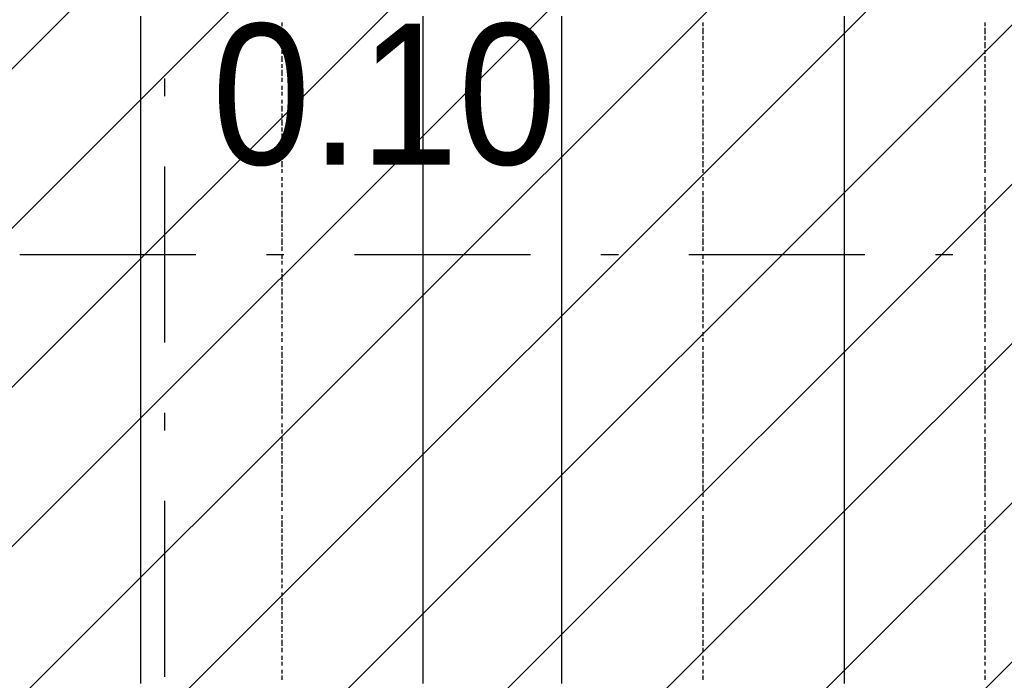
# Model space of a CAD drawing. Extents: x 997 to 109698, y 921 to 94021.
# Tile 119 of 256: x 25388 to 27485, y 14472 to 15880. Entities that reach past the tile are written whole.
import ezdxf

# ---------------------------------------------------------------- set-up
doc = ezdxf.new("R2010")
doc.units = 0
doc.header["$MEASUREMENT"] = 0
for name, color, linetype in [('12', 7, 'CONTINUOUS'), ('16', 7, 'CONTINUOUS'), ('28', 7, 'CONTINUOUS')]:
    doc.layers.add(name, color=color, linetype=linetype)
doc.styles.get("Standard").update_dxf_attribs({"font": 'Arial.ttf', "height": 0.2})

msp = doc.modelspace()

# ---------------------------------------------------------------- linework, layer by layer
at = {"layer": '12', "color": 1}
for p, q in [((25645.601607, 15886.953237), (25645.601607, 15873.953237)), ((26246.601607, 15886.953237), (26246.601607, 15873.953237)), ((26542.601607, 15873.953237), (26542.601607, 15886.953237)), ((27144.601607, 15873.953237), (27144.601607, 15886.953237)), ((25645.601607, 15873.953237), (25645.601607, 15865.953237)), ((25645.601607, 15865.953237), (25645.601607, 15856.953237)), ((25645.601607, 15856.953237), (25645.601607, 15844.953237)), ((26246.601607, 15873.953237), (26246.601607, 15865.953237)), ((26246.601607, 15865.953237), (26246.601607, 15856.953237)), ((26246.601607, 15856.953237), (26246.601607, 15844.953237)), ((26542.601607, 15865.953237), (26542.601607, 15873.953237)), ((26542.601607, 15856.953237), (26542.601607, 15865.953237)), ((26542.601607, 15844.953237), (26542.601607, 15856.953237)), ((27144.601607, 15865.953237), (27144.601607, 15873.953237)), ((27144.601607, 15856.953237), (27144.601607, 15865.953237)), ((27144.601607, 15844.953237), (27144.601607, 15856.953237)), ((25645.601607, 15844.953237), (25645.601607, 15835.953237)), ((25645.601607, 15835.953237), (25645.601607, 15827.953237)), ((26246.601607, 15844.953237), (26246.601607, 15835.953237)), ((26246.601607, 15835.953237), (26246.601607, 15827.953237)), ((26542.601607, 15835.953237), (26542.601607, 15844.953237)), ((26542.601607, 15827.953237), (26542.601607, 15835.953237)), ((27144.601607, 15835.953237), (27144.601607, 15844.953237)), ((27144.601607, 15827.953237), (27144.601607, 15835.953237)), ((25645.601607, 15827.953237), (25645.601607, 15814.953237)), ((25645.601607, 15814.953237), (25645.601607, 15806.953237)), ((26246.601607, 15827.953237), (26246.601607, 15814.953237)), ((26246.601607, 15814.953237), (26246.601607, 15806.953237)), ((26542.601607, 15814.953237), (26542.601607, 15827.953237)), ((26542.601607, 15806.953237), (26542.601607, 15814.953237)), ((27144.601607, 15814.953237), (27144.601607, 15827.953237)), ((27144.601607, 15806.953237), (27144.601607, 15814.953237)), ((25645.601607, 15806.953237), (25645.601607, 15793.953237)), ((25645.601607, 15793.953237), (25645.601607, 15784.953237)), ((26246.601607, 15806.953237), (26246.601607, 15793.953237)), ((26246.601607, 15793.953237), (26246.601607, 15784.953237)), ((26542.601607, 15793.953237), (26542.601607, 15806.953237)), ((26542.601607, 15784.953237), (26542.601607, 15793.953237)), ((27144.601607, 15793.953237), (27144.601607, 15806.953237)), ((27144.601607, 15784.953237), (27144.601607, 15793.953237)), ((25645.601607, 15784.953237), (25645.601607, 15776.953237)), ((25645.601607, 15776.953237), (25645.601607, 15763.953237)), ((26246.601607, 15784.953237), (26246.601607, 15776.953237)), ((26246.601607, 15776.953237), (26246.601607, 15763.953237)), ((26542.601607, 15776.953237), (26542.601607, 15784.953237)), ((26542.601607, 15763.953237), (26542.601607, 15776.953237)), ((27144.601607, 15776.953237), (27144.601607, 15784.953237)), ((27144.601607, 15763.953237), (27144.601607, 15776.953237)), ((25645.601607, 15763.953237), (25645.601607, 15755.953237)), ((25645.601607, 15755.953237), (25645.601607, 15746.953237)), ((26246.601607, 15763.953237), (26246.601607, 15755.953237)), ((26246.601607, 15755.953237), (26246.601607, 15746.953237)), ((26542.601607, 15755.953237), (26542.601607, 15763.953237)), ((26542.601607, 15746.953237), (26542.601607, 15755.953237)), ((27144.601607, 15755.953237), (27144.601607, 15763.953237)), ((27144.601607, 15746.953237), (27144.601607, 15755.953237)), ((25645.601607, 15746.953237), (25645.601607, 15734.953237)), ((25645.601607, 15734.953237), (25645.601607, 15725.953237)), ((26246.601607, 15746.953237), (26246.601607, 15734.953237)), ((26246.601607, 15734.953237), (26246.601607, 15725.953237)), ((26542.601607, 15734.953237), (26542.601607, 15746.953237)), ((26542.601607, 15725.953237), (26542.601607, 15734.953237)), ((27144.601607, 15734.953237), (27144.601607, 15746.953237)), ((27144.601607, 15725.953237), (27144.601607, 15734.953237)), ((25645.601607, 15725.953237), (25645.601607, 15717.953237)), ((25645.601607, 15717.953237), (25645.601607, 15704.953237)), ((26246.601607, 15725.953237), (26246.601607, 15717.953237)), ((26246.601607, 15717.953237), (26246.601607, 15704.953237)), ((26542.601607, 15717.953237), (26542.601607, 15725.953237)), ((26542.601607, 15704.953237), (26542.601607, 15717.953237)), ((27144.601607, 15717.953237), (27144.601607, 15725.953237)), ((27144.601607, 15704.953237), (27144.601607, 15717.953237)), ((25645.601607, 15704.953237), (25645.601607, 15695.953237)), ((25645.601607, 15695.953237), (25645.601607, 15683.953237)), ((26246.601607, 15704.953237), (26246.601607, 15695.953237)), ((26246.601607, 15695.953237), (26246.601607, 15683.953237)), ((26542.601607, 15695.953237), (26542.601607, 15704.953237)), ((26542.601607, 15683.953237), (26542.601607, 15695.953237)), ((27144.601607, 15695.953237), (27144.601607, 15704.953237)), ((27144.601607, 15683.953237), (27144.601607, 15695.953237)), ((25645.601607, 15683.953237), (25645.601607, 15674.953237)), ((25645.601607, 15674.953237), (25645.601607, 15666.953237)), ((25645.601607, 15666.953237), (25645.601607, 15653.953237)), ((26246.601607, 15683.953237), (26246.601607, 15674.953237)), ((26246.601607, 15674.953237), (26246.601607, 15666.953237)), ((26246.601607, 15666.953237), (26246.601607, 15653.953237)), ((26542.601607, 15674.953237), (26542.601607, 15683.953237)), ((26542.601607, 15666.953237), (26542.601607, 15674.953237)), ((26542.601607, 15653.953237), (26542.601607, 15666.953237)), ((27144.601607, 15674.953237), (27144.601607, 15683.953237)), ((27144.601607, 15666.953237), (27144.601607, 15674.953237)), ((27144.601607, 15653.953237), (27144.601607, 15666.953237)), ((25645.601607, 15653.953237), (25645.601607, 15645.953237)), ((25645.601607, 15645.953237), (25645.601607, 15636.953237)), ((26246.601607, 15653.953237), (26246.601607, 15645.953237)), ((26246.601607, 15645.953237), (26246.601607, 15636.953237)), ((26542.601607, 15645.953237), (26542.601607, 15653.953237)), ((26542.601607, 15636.953237), (26542.601607, 15645.953237)), ((27144.601607, 15645.953237), (27144.601607, 15653.953237)), ((27144.601607, 15636.953237), (27144.601607, 15645.953237)), ((25645.601607, 15636.953237), (25645.601607, 15624.953237)), ((25645.601607, 15624.953237), (25645.601607, 15615.953237)), ((26246.601607, 15636.953237), (26246.601607, 15624.953237)), ((26246.601607, 15624.953237), (26246.601607, 15615.953237)), ((26542.601607, 15624.953237), (26542.601607, 15636.953237)), ((26542.601607, 15615.953237), (26542.601607, 15624.953237)), ((27144.601607, 15624.953237), (27144.601607, 15636.953237)), ((27144.601607, 15615.953237), (27144.601607, 15624.953237)), ((25645.601607, 15615.953237), (25645.601607, 15607.953237)), ((25645.601607, 15607.953237), (25645.601607, 15594.953237)), ((26246.601607, 15615.953237), (26246.601607, 15607.953237)), ((26246.601607, 15607.953237), (26246.601607, 15594.953237)), ((26542.601607, 15607.953237), (26542.601607, 15615.953237)), ((26542.601607, 15594.953237), (26542.601607, 15607.953237)), ((27144.601607, 15607.953237), (27144.601607, 15615.953237)), ((27144.601607, 15594.953237), (27144.601607, 15607.953237)), ((25645.601607, 15594.953237), (25645.601607, 15585.953237)), ((25645.601607, 15585.953237), (25645.601607, 15577.953237)), ((26246.601607, 15594.953237), (26246.601607, 15585.953237)), ((26246.601607, 15585.953237), (26246.601607, 15577.953237)), ((26542.601607, 15585.953237), (26542.601607, 15594.953237)), ((26542.601607, 15577.953237), (26542.601607, 15585.953237)), ((27144.601607, 15585.953237), (27144.601607, 15594.953237)), ((27144.601607, 15577.953237), (27144.601607, 15585.953237)), ((25645.601607, 15577.953237), (25645.601607, 15564.953237)), ((25645.601607, 15564.953237), (25645.601607, 15556.953237)), ((26246.601607, 15577.953237), (26246.601607, 15564.953237)), ((26246.601607, 15564.953237), (26246.601607, 15556.953237)), ((26542.601607, 15564.953237), (26542.601607, 15577.953237)), ((26542.601607, 15556.953237), (26542.601607, 15564.953237)), ((27144.601607, 15564.953237), (27144.601607, 15577.953237)), ((27144.601607, 15556.953237), (27144.601607, 15564.953237)), ((25645.601607, 15556.953237), (25645.601607, 15543.953237)), ((25645.601607, 15543.953237), (25645.601607, 15535.953237)), ((26246.601607, 15556.953237), (26246.601607, 15543.953237)), ((26246.601607, 15543.953237), (26246.601607, 15535.953237)), ((26542.601607, 15543.953237), (26542.601607, 15556.953237)), ((26542.601607, 15535.953237), (26542.601607, 15543.953237)), ((27144.601607, 15543.953237), (27144.601607, 15556.953237)), ((27144.601607, 15535.953237), (27144.601607, 15543.953237)), ((25645.601607, 15535.953237), (25645.601607, 15526.953237)), ((25645.601607, 15526.953237), (25645.601607, 15513.953237)), ((26246.601607, 15535.953237), (26246.601607, 15526.953237)), ((26246.601607, 15526.953237), (26246.601607, 15513.953237)), ((26542.601607, 15526.953237), (26542.601607, 15535.953237)), ((26542.601607, 15513.953237), (26542.601607, 15526.953237)), ((27144.601607, 15526.953237), (27144.601607, 15535.953237)), ((27144.601607, 15513.953237), (27144.601607, 15526.953237)), ((25645.601607, 15513.953237), (25645.601607, 15505.953237)), ((25645.601607, 15505.953237), (25645.601607, 15497.953237)), ((26246.601607, 15513.953237), (26246.601607, 15505.953237)), ((26246.601607, 15505.953237), (26246.601607, 15497.953237)), ((26542.601607, 15505.953237), (26542.601607, 15513.953237)), ((26542.601607, 15497.953237), (26542.601607, 15505.953237)), ((27144.601607, 15505.953237), (27144.601607, 15513.953237)), ((27144.601607, 15497.953237), (27144.601607, 15505.953237)), ((25645.601607, 15497.953237), (25645.601607, 15484.953237)), ((25645.601607, 15484.953237), (25645.601607, 15475.953237)), ((26246.601607, 15497.953237), (26246.601607, 15484.953237)), ((26246.601607, 15484.953237), (26246.601607, 15475.953237)), ((26542.601607, 15484.953237), (26542.601607, 15497.953237)), ((26542.601607, 15475.953237), (26542.601607, 15484.953237)), ((27144.601607, 15484.953237), (27144.601607, 15497.953237)), ((27144.601607, 15475.953237), (27144.601607, 15484.953237)), ((25645.601607, 15475.953237), (25645.601607, 15467.953237)), ((25645.601607, 15467.953237), (25645.601607, 15454.953237)), ((26246.601607, 15475.953237), (26246.601607, 15467.953237)), ((26246.601607, 15467.953237), (26246.601607, 15454.953237)), ((26542.601607, 15467.953237), (26542.601607, 15475.953237)), ((26542.601607, 15454.953237), (26542.601607, 15467.953237)), ((27144.601607, 15467.953237), (27144.601607, 15475.953237)), ((27144.601607, 15454.953237), (27144.601607, 15467.953237)), ((25645.601607, 15454.953237), (25645.601607, 15446.953237)), ((25645.601607, 15446.953237), (25645.601607, 15433.953237)), ((26246.601607, 15454.953237), (26246.601607, 15446.953237)), ((26246.601607, 15446.953237), (26246.601607, 15433.953237)), ((26542.601607, 15446.953237), (26542.601607, 15454.953237)), ((26542.601607, 15433.953237), (26542.601607, 15446.953237)), ((27144.601607, 15446.953237), (27144.601607, 15454.953237)), ((27144.601607, 15433.953237), (27144.601607, 15446.953237)), ((25645.601607, 15433.953237), (25645.601607, 15425.953237)), ((25645.601607, 15425.953237), (25645.601607, 15416.953237)), ((25645.601607, 15416.953237), (25645.601607, 15403.953237)), ((26246.601607, 15433.953237), (26246.601607, 15425.953237)), ((26246.601607, 15425.953237), (26246.601607, 15416.953237)), ((26246.601607, 15416.953237), (26246.601607, 15403.953237)), ((26542.601607, 15425.953237), (26542.601607, 15433.953237)), ((26542.601607, 15416.953237), (26542.601607, 15425.953237)), ((26542.601607, 15403.953237), (26542.601607, 15416.953237)), ((27144.601607, 15425.953237), (27144.601607, 15433.953237)), ((27144.601607, 15416.953237), (27144.601607, 15425.953237)), ((27144.601607, 15403.953237), (27144.601607, 15416.953237)), ((25645.601607, 15403.953237), (25645.601607, 15395.953237)), ((25645.601607, 15395.953237), (25645.601607, 15386.953237)), ((26246.601607, 15403.953237), (26246.601607, 15395.953237)), ((26246.601607, 15395.953237), (26246.601607, 15386.953237)), ((26542.601607, 15395.953237), (26542.601607, 15403.953237)), ((26542.601607, 15386.953237), (26542.601607, 15395.953237)), ((27144.601607, 15395.953237), (27144.601607, 15403.953237)), ((27144.601607, 15386.953237), (27144.601607, 15395.953237)), ((25645.601607, 15386.953237), (25645.601607, 15374.953237)), ((25645.601607, 15374.953237), (25645.601607, 15365.953237)), ((26246.601607, 15386.953237), (26246.601607, 15374.953237)), ((26246.601607, 15374.953237), (26246.601607, 15365.953237)), ((26542.601607, 15374.953237), (26542.601607, 15386.953237)), ((26542.601607, 15365.953237), (26542.601607, 15374.953237)), ((27144.601607, 15374.953237), (27144.601607, 15386.953237)), ((27144.601607, 15365.953237), (27144.601607, 15374.953237)), ((25645.601607, 15365.953237), (25645.601607, 15357.953237)), ((25645.601607, 15357.953237), (25645.601607, 15344.953237)), ((26246.601607, 15365.953237), (26246.601607, 15357.953237)), ((26246.601607, 15357.953237), (26246.601607, 15344.953237)), ((26542.601607, 15357.953237), (26542.601607, 15365.953237)), ((26542.601607, 15344.953237), (26542.601607, 15357.953237)), ((27144.601607, 15357.953237), (27144.601607, 15365.953237)), ((27144.601607, 15344.953237), (27144.601607, 15357.953237)), ((25645.601607, 15344.953237), (25645.601607, 15336.953237)), ((25645.601607, 15336.953237), (25645.601607, 15323.953237)), ((26246.601607, 15344.953237), (26246.601607, 15336.953237)), ((26246.601607, 15336.953237), (26246.601607, 15323.953237)), ((26542.601607, 15336.953237), (26542.601607, 15344.953237)), ((26542.601607, 15323.953237), (26542.601607, 15336.953237)), ((27144.601607, 15336.953237), (27144.601607, 15344.953237)), ((27144.601607, 15323.953237), (27144.601607, 15336.953237)), ((25645.601607, 15323.953237), (25645.601607, 15315.953237)), ((25645.601607, 15315.953237), (25645.601607, 15306.953237)), ((26246.601607, 15323.953237), (26246.601607, 15315.953237)), ((26246.601607, 15315.953237), (26246.601607, 15306.953237)), ((26542.601607, 15315.953237), (26542.601607, 15323.953237)), ((26542.601607, 15306.953237), (26542.601607, 15315.953237)), ((27144.601607, 15315.953237), (27144.601607, 15323.953237)), ((27144.601607, 15306.953237), (27144.601607, 15315.953237)), ((25645.601607, 15306.953237), (25645.601607, 15293.953237)), ((25645.601607, 15293.953237), (25645.601607, 15285.953237)), ((26246.601607, 15306.953237), (26246.601607, 15293.953237)), ((26246.601607, 15293.953237), (26246.601607, 15285.953237)), ((26542.601607, 15293.953237), (26542.601607, 15306.953237)), ((26542.601607, 15285.953237), (26542.601607, 15293.953237)), ((27144.601607, 15293.953237), (27144.601607, 15306.953237)), ((27144.601607, 15285.953237), (27144.601607, 15293.953237)), ((25645.601607, 15285.953237), (25645.601607, 15276.953237)), ((25645.601607, 15276.953237), (25645.601607, 15264.953237)), ((26246.601607, 15285.953237), (26246.601607, 15276.953237)), ((26246.601607, 15276.953237), (26246.601607, 15264.953237)), ((26542.601607, 15276.953237), (26542.601607, 15285.953237)), ((26542.601607, 15264.953237), (26542.601607, 15276.953237)), ((27144.601607, 15276.953237), (27144.601607, 15285.953237)), ((27144.601607, 15264.953237), (27144.601607, 15276.953237)), ((25645.601607, 15264.953237), (25645.601607, 15255.953237)), ((25645.601607, 15255.953237), (25645.601607, 15247.953237)), ((25645.601607, 15247.953237), (25645.601607, 15234.953237)), ((26246.601607, 15264.953237), (26246.601607, 15255.953237)), ((26246.601607, 15255.953237), (26246.601607, 15247.953237)), ((26246.601607, 15247.953237), (26246.601607, 15234.953237)), ((26542.601607, 15255.953237), (26542.601607, 15264.953237)), ((26542.601607, 15247.953237), (26542.601607, 15255.953237)), ((26542.601607, 15234.953237), (26542.601607, 15247.953237)), ((27144.601607, 15255.953237), (27144.601607, 15264.953237)), ((27144.601607, 15247.953237), (27144.601607, 15255.953237)), ((27144.601607, 15234.953237), (27144.601607, 15247.953237)), ((25645.601607, 15234.953237), (25645.601607, 15226.953237)), ((25645.601607, 15226.953237), (25645.601607, 15213.953237)), ((26246.601607, 15234.953237), (26246.601607, 15226.953237)), ((26246.601607, 15226.953237), (26246.601607, 15213.953237)), ((26542.601607, 15226.953237), (26542.601607, 15234.953237)), ((26542.601607, 15213.953237), (26542.601607, 15226.953237)), ((27144.601607, 15226.953237), (27144.601607, 15234.953237)), ((27144.601607, 15213.953237), (27144.601607, 15226.953237)), ((25645.601607, 15213.953237), (25645.601607, 15204.953237)), ((26246.601607, 15213.953237), (26246.601607, 15204.953237)), ((26542.601607, 15204.953237), (26542.601607, 15213.953237)), ((27144.601607, 15204.953237), (27144.601607, 15213.953237)), ((25645.601607, 15204.953237), (25645.601607, 15196.953237)), ((25645.601607, 15196.953237), (25645.601607, 15183.953237)), ((26246.601607, 15204.953237), (26246.601607, 15196.953237)), ((26246.601607, 15196.953237), (26246.601607, 15183.953237)), ((26542.601607, 15196.953237), (26542.601607, 15204.953237)), ((26542.601607, 15183.953237), (26542.601607, 15196.953237)), ((27144.601607, 15196.953237), (27144.601607, 15204.953237)), ((27144.601607, 15183.953237), (27144.601607, 15196.953237)), ((25645.601607, 15183.953237), (25645.601607, 15175.953237)), ((25645.601607, 15175.953237), (25645.601607, 15166.953237)), ((25645.601607, 15166.953237), (25645.601607, 15154.953237)), ((26246.601607, 15183.953237), (26246.601607, 15175.953237)), ((26246.601607, 15175.953237), (26246.601607, 15166.953237)), ((26246.601607, 15166.953237), (26246.601607, 15154.953237)), ((26542.601607, 15175.953237), (26542.601607, 15183.953237)), ((26542.601607, 15166.953237), (26542.601607, 15175.953237)), ((26542.601607, 15154.953237), (26542.601607, 15166.953237)), ((27144.601607, 15175.953237), (27144.601607, 15183.953237)), ((27144.601607, 15166.953237), (27144.601607, 15175.953237)), ((27144.601607, 15154.953237), (27144.601607, 15166.953237)), ((25645.601607, 15154.953237), (25645.601607, 15145.953237)), ((25645.601607, 15145.953237), (25645.601607, 15137.953237)), ((26246.601607, 15154.953237), (26246.601607, 15145.953237)), ((26246.601607, 15145.953237), (26246.601607, 15137.953237)), ((26542.601607, 15145.953237), (26542.601607, 15154.953237)), ((26542.601607, 15137.953237), (26542.601607, 15145.953237)), ((27144.601607, 15145.953237), (27144.601607, 15154.953237)), ((27144.601607, 15137.953237), (27144.601607, 15145.953237)), ((25645.601607, 15137.953237), (25645.601607, 15124.953237)), ((25645.601607, 15124.953237), (25645.601607, 15116.953237)), ((26246.601607, 15137.953237), (26246.601607, 15124.953237)), ((26246.601607, 15124.953237), (26246.601607, 15116.953237)), ((26542.601607, 15124.953237), (26542.601607, 15137.953237)), ((26542.601607, 15116.953237), (26542.601607, 15124.953237)), ((27144.601607, 15124.953237), (27144.601607, 15137.953237)), ((27144.601607, 15116.953237), (27144.601607, 15124.953237)), ((25645.601607, 15116.953237), (25645.601607, 15103.953237)), ((25645.601607, 15103.953237), (25645.601607, 15094.953237)), ((26246.601607, 15116.953237), (26246.601607, 15103.953237)), ((26246.601607, 15103.953237), (26246.601607, 15094.953237)), ((26542.601607, 15103.953237), (26542.601607, 15116.953237)), ((26542.601607, 15094.953237), (26542.601607, 15103.953237)), ((27144.601607, 15103.953237), (27144.601607, 15116.953237)), ((27144.601607, 15094.953237), (27144.601607, 15103.953237)), ((25645.601607, 15094.953237), (25645.601607, 15086.953237)), ((25645.601607, 15086.953237), (25645.601607, 15073.953237)), ((26246.601607, 15094.953237), (26246.601607, 15086.953237)), ((26246.601607, 15086.953237), (26246.601607, 15073.953237)), ((26542.601607, 15086.953237), (26542.601607, 15094.953237)), ((26542.601607, 15073.953237), (26542.601607, 15086.953237)), ((27144.601607, 15086.953237), (27144.601607, 15094.953237)), ((27144.601607, 15073.953237), (27144.601607, 15086.953237)), ((25645.601607, 15073.953237), (25645.601607, 15065.953237)), ((25645.601607, 15065.953237), (25645.601607, 15056.953237)), ((26246.601607, 15073.953237), (26246.601607, 15065.953237)), ((26246.601607, 15065.953237), (26246.601607, 15056.953237)), ((26542.601607, 15065.953237), (26542.601607, 15073.953237)), ((26542.601607, 15056.953237), (26542.601607, 15065.953237)), ((27144.601607, 15065.953237), (27144.601607, 15073.953237)), ((27144.601607, 15056.953237), (27144.601607, 15065.953237)), ((25645.601607, 15056.953237), (25645.601607, 15044.953237)), ((25645.601607, 15044.953237), (25645.601607, 15035.953237)), ((26246.601607, 15056.953237), (26246.601607, 15044.953237)), ((26246.601607, 15044.953237), (26246.601607, 15035.953237)), ((26542.601607, 15044.953237), (26542.601607, 15056.953237)), ((26542.601607, 15035.953237), (26542.601607, 15044.953237)), ((27144.601607, 15044.953237), (27144.601607, 15056.953237)), ((27144.601607, 15035.953237), (27144.601607, 15044.953237)), ((25645.601607, 15035.953237), (25645.601607, 15027.953237)), ((25645.601607, 15027.953237), (25645.601607, 15014.953237)), ((26246.601607, 15035.953237), (26246.601607, 15027.953237)), ((26246.601607, 15027.953237), (26246.601607, 15014.953237)), ((26542.601607, 15027.953237), (26542.601607, 15035.953237)), ((26542.601607, 15014.953237), (26542.601607, 15027.953237)), ((27144.601607, 15027.953237), (27144.601607, 15035.953237)), ((27144.601607, 15014.953237), (27144.601607, 15027.953237)), ((25645.601607, 15014.953237), (25645.601607, 15005.953237)), ((25645.601607, 15005.953237), (25645.601607, 14997.953237)), ((25645.601607, 14997.953237), (25645.601607, 14984.953237)), ((26246.601607, 15014.953237), (26246.601607, 15005.953237)), ((26246.601607, 15005.953237), (26246.601607, 14997.953237)), ((26246.601607, 14997.953237), (26246.601607, 14984.953237)), ((26542.601607, 15005.953237), (26542.601607, 15014.953237)), ((26542.601607, 14997.953237), (26542.601607, 15005.953237)), ((26542.601607, 14984.953237), (26542.601607, 14997.953237)), ((27144.601607, 15005.953237), (27144.601607, 15014.953237)), ((27144.601607, 14997.953237), (27144.601607, 15005.953237)), ((27144.601607, 14984.953237), (27144.601607, 14997.953237)), ((25645.601607, 14984.953237), (25645.601607, 14976.953237)), ((25645.601607, 14976.953237), (25645.601607, 14963.953237)), ((26246.601607, 14984.953237), (26246.601607, 14976.953237)), ((26246.601607, 14976.953237), (26246.601607, 14963.953237)), ((26542.601607, 14976.953237), (26542.601607, 14984.953237)), ((26542.601607, 14963.953237), (26542.601607, 14976.953237)), ((27144.601607, 14976.953237), (27144.601607, 14984.953237)), ((27144.601607, 14963.953237), (27144.601607, 14976.953237)), ((25645.601607, 14963.953237), (25645.601607, 14955.953237)), ((25645.601607, 14955.953237), (25645.601607, 14946.953237)), ((26246.601607, 14963.953237), (26246.601607, 14955.953237)), ((26246.601607, 14955.953237), (26246.601607, 14946.953237)), ((26542.601607, 14955.953237), (26542.601607, 14963.953237)), ((26542.601607, 14946.953237), (26542.601607, 14955.953237)), ((27144.601607, 14955.953237), (27144.601607, 14963.953237)), ((27144.601607, 14946.953237), (27144.601607, 14955.953237)), ((25645.601607, 14946.953237), (25645.601607, 14933.953237)), ((25645.601607, 14933.953237), (25645.601607, 14925.953237)), ((26246.601607, 14946.953237), (26246.601607, 14933.953237)), ((26246.601607, 14933.953237), (26246.601607, 14925.953237)), ((26542.601607, 14933.953237), (26542.601607, 14946.953237)), ((26542.601607, 14925.953237), (26542.601607, 14933.953237)), ((27144.601607, 14933.953237), (27144.601607, 14946.953237)), ((27144.601607, 14925.953237), (27144.601607, 14933.953237)), ((25645.601607, 14925.953237), (25645.601607, 14917.953237)), ((25645.601607, 14917.953237), (25645.601607, 14904.953237)), ((26246.601607, 14925.953237), (26246.601607, 14917.953237)), ((26246.601607, 14917.953237), (26246.601607, 14904.953237)), ((26542.601607, 14917.953237), (26542.601607, 14925.953237)), ((26542.601607, 14904.953237), (26542.601607, 14917.953237)), ((27144.601607, 14917.953237), (27144.601607, 14925.953237)), ((27144.601607, 14904.953237), (27144.601607, 14917.953237)), ((25645.601607, 14904.953237), (25645.601607, 14895.953237)), ((25645.601607, 14895.953237), (25645.601607, 14887.953237)), ((26246.601607, 14904.953237), (26246.601607, 14895.953237)), ((26246.601607, 14895.953237), (26246.601607, 14887.953237)), ((26542.601607, 14895.953237), (26542.601607, 14904.953237)), ((26542.601607, 14887.953237), (26542.601607, 14895.953237)), ((27144.601607, 14895.953237), (27144.601607, 14904.953237)), ((27144.601607, 14887.953237), (27144.601607, 14895.953237)), ((25645.601607, 14887.953237), (25645.601607, 14874.953237)), ((25645.601607, 14874.953237), (25645.601607, 14866.953237)), ((26246.601607, 14887.953237), (26246.601607, 14874.953237)), ((26246.601607, 14874.953237), (26246.601607, 14866.953237)), ((26542.601607, 14874.953237), (26542.601607, 14887.953237)), ((26542.601607, 14866.953237), (26542.601607, 14874.953237)), ((27144.601607, 14874.953237), (27144.601607, 14887.953237)), ((27144.601607, 14866.953237), (27144.601607, 14874.953237)), ((25645.601607, 14866.953237), (25645.601607, 14853.953237)), ((25645.601607, 14853.953237), (25645.601607, 14845.953237)), ((26246.601607, 14866.953237), (26246.601607, 14853.953237)), ((26246.601607, 14853.953237), (26246.601607, 14845.953237)), ((26542.601607, 14853.953237), (26542.601607, 14866.953237)), ((26542.601607, 14845.953237), (26542.601607, 14853.953237)), ((27144.601607, 14853.953237), (27144.601607, 14866.953237)), ((27144.601607, 14845.953237), (27144.601607, 14853.953237)), ((25645.601607, 14845.953237), (25645.601607, 14836.953237)), ((25645.601607, 14836.953237), (25645.601607, 14823.953237)), ((26246.601607, 14845.953237), (26246.601607, 14836.953237)), ((26246.601607, 14836.953237), (26246.601607, 14823.953237)), ((26542.601607, 14836.953237), (26542.601607, 14845.953237)), ((26542.601607, 14823.953237), (26542.601607, 14836.953237)), ((27144.601607, 14836.953237), (27144.601607, 14845.953237)), ((27144.601607, 14823.953237), (27144.601607, 14836.953237)), ((25645.601607, 14823.953237), (25645.601607, 14815.953237)), ((25645.601607, 14815.953237), (25645.601607, 14807.953237)), ((25645.601607, 14807.953237), (25645.601607, 14794.953237)), ((26246.601607, 14823.953237), (26246.601607, 14815.953237)), ((26246.601607, 14815.953237), (26246.601607, 14807.953237)), ((26246.601607, 14807.953237), (26246.601607, 14794.953237)), ((26542.601607, 14815.953237), (26542.601607, 14823.953237)), ((26542.601607, 14807.953237), (26542.601607, 14815.953237)), ((26542.601607, 14794.953237), (26542.601607, 14807.953237)), ((27144.601607, 14815.953237), (27144.601607, 14823.953237)), ((27144.601607, 14807.953237), (27144.601607, 14815.953237)), ((27144.601607, 14794.953237), (27144.601607, 14807.953237)), ((25645.601607, 14794.953237), (25645.601607, 14785.953237)), ((25645.601607, 14785.953237), (25645.601607, 14777.953237)), ((26246.601607, 14794.953237), (26246.601607, 14785.953237)), ((26246.601607, 14785.953237), (26246.601607, 14777.953237)), ((26542.601607, 14785.953237), (26542.601607, 14794.953237)), ((26542.601607, 14777.953237), (26542.601607, 14785.953237)), ((27144.601607, 14785.953237), (27144.601607, 14794.953237)), ((27144.601607, 14777.953237), (27144.601607, 14785.953237)), ((25645.601607, 14777.953237), (25645.601607, 14764.953237)), ((25645.601607, 14764.953237), (25645.601607, 14756.953237)), ((26246.601607, 14777.953237), (26246.601607, 14764.953237)), ((26246.601607, 14764.953237), (26246.601607, 14756.953237)), ((26542.601607, 14764.953237), (26542.601607, 14777.953237)), ((26542.601607, 14756.953237), (26542.601607, 14764.953237)), ((27144.601607, 14764.953237), (27144.601607, 14777.953237)), ((27144.601607, 14756.953237), (27144.601607, 14764.953237)), ((25645.601607, 14756.953237), (25645.601607, 14743.953237)), ((25645.601607, 14743.953237), (25645.601607, 14735.953237)), ((26246.601607, 14756.953237), (26246.601607, 14743.953237)), ((26246.601607, 14743.953237), (26246.601607, 14735.953237)), ((26542.601607, 14743.953237), (26542.601607, 14756.953237)), ((26542.601607, 14735.953237), (26542.601607, 14743.953237)), ((27144.601607, 14743.953237), (27144.601607, 14756.953237)), ((27144.601607, 14735.953237), (27144.601607, 14743.953237)), ((25645.601607, 14735.953237), (25645.601607, 14726.953237)), ((25645.601607, 14726.953237), (25645.601607, 14713.953237)), ((26246.601607, 14735.953237), (26246.601607, 14726.953237)), ((26246.601607, 14726.953237), (26246.601607, 14713.953237)), ((26542.601607, 14726.953237), (26542.601607, 14735.953237)), ((26542.601607, 14713.953237), (26542.601607, 14726.953237)), ((27144.601607, 14726.953237), (27144.601607, 14735.953237)), ((27144.601607, 14713.953237), (27144.601607, 14726.953237)), ((25645.601607, 14713.953237), (25645.601607, 14705.953237)), ((25645.601607, 14705.953237), (25645.601607, 14696.953237)), ((26246.601607, 14713.953237), (26246.601607, 14705.953237)), ((26246.601607, 14705.953237), (26246.601607, 14696.953237)), ((26542.601607, 14705.953237), (26542.601607, 14713.953237)), ((26542.601607, 14696.953237), (26542.601607, 14705.953237)), ((27144.601607, 14705.953237), (27144.601607, 14713.953237)), ((27144.601607, 14696.953237), (27144.601607, 14705.953237)), ((25645.601607, 14696.953237), (25645.601607, 14684.953237)), ((25645.601607, 14684.953237), (25645.601607, 14675.953237)), ((26246.601607, 14696.953237), (26246.601607, 14684.953237)), ((26246.601607, 14684.953237), (26246.601607, 14675.953237)), ((26542.601607, 14684.953237), (26542.601607, 14696.953237)), ((26542.601607, 14675.953237), (26542.601607, 14684.953237)), ((27144.601607, 14684.953237), (27144.601607, 14696.953237)), ((27144.601607, 14675.953237), (27144.601607, 14684.953237)), ((25645.601607, 14675.953237), (25645.601607, 14667.953237)), ((25645.601607, 14667.953237), (25645.601607, 14654.953237)), ((26246.601607, 14675.953237), (26246.601607, 14667.953237)), ((26246.601607, 14667.953237), (26246.601607, 14654.953237)), ((26542.601607, 14667.953237), (26542.601607, 14675.953237)), ((26542.601607, 14654.953237), (26542.601607, 14667.953237)), ((27144.601607, 14667.953237), (27144.601607, 14675.953237)), ((27144.601607, 14654.953237), (27144.601607, 14667.953237)), ((25645.601607, 14654.953237), (25645.601607, 14646.953237)), ((25645.601607, 14646.953237), (25645.601607, 14633.953237)), ((26246.601607, 14654.953237), (26246.601607, 14646.953237)), ((26246.601607, 14646.953237), (26246.601607, 14633.953237)), ((26542.601607, 14646.953237), (26542.601607, 14654.953237)), ((26542.601607, 14633.953237), (26542.601607, 14646.953237)), ((27144.601607, 14646.953237), (27144.601607, 14654.953237)), ((27144.601607, 14633.953237), (27144.601607, 14646.953237)), ((25645.601607, 14633.953237), (25645.601607, 14624.953237)), ((25645.601607, 14624.953237), (25645.601607, 14616.953237)), ((26246.601607, 14633.953237), (26246.601607, 14624.953237)), ((26246.601607, 14624.953237), (26246.601607, 14616.953237)), ((26542.601607, 14624.953237), (26542.601607, 14633.953237)), ((26542.601607, 14616.953237), (26542.601607, 14624.953237)), ((27144.601607, 14624.953237), (27144.601607, 14633.953237)), ((27144.601607, 14616.953237), (27144.601607, 14624.953237)), ((25645.601607, 14616.953237), (25645.601607, 14603.953237)), ((25645.601607, 14603.953237), (25645.601607, 14595.953237)), ((26246.601607, 14616.953237), (26246.601607, 14603.953237)), ((26246.601607, 14603.953237), (26246.601607, 14595.953237)), ((26542.601607, 14603.953237), (26542.601607, 14616.953237)), ((26542.601607, 14595.953237), (26542.601607, 14603.953237)), ((27144.601607, 14603.953237), (27144.601607, 14616.953237)), ((27144.601607, 14595.953237), (27144.601607, 14603.953237)), ((25645.601607, 14595.953237), (25645.601607, 14586.953237)), ((25645.601607, 14586.953237), (25645.601607, 14574.953237)), ((26246.601607, 14595.953237), (26246.601607, 14586.953237)), ((26246.601607, 14586.953237), (26246.601607, 14574.953237)), ((26542.601607, 14586.953237), (26542.601607, 14595.953237)), ((26542.601607, 14574.953237), (26542.601607, 14586.953237)), ((27144.601607, 14586.953237), (27144.601607, 14595.953237)), ((27144.601607, 14574.953237), (27144.601607, 14586.953237)), ((25645.601607, 14574.953237), (25645.601607, 14565.953237)), ((25645.601607, 14565.953237), (25645.601607, 14557.953237)), ((25645.601607, 14557.953237), (25645.601607, 14544.953237)), ((26246.601607, 14574.953237), (26246.601607, 14565.953237)), ((26246.601607, 14565.953237), (26246.601607, 14557.953237)), ((26246.601607, 14557.953237), (26246.601607, 14544.953237)), ((26542.601607, 14565.953237), (26542.601607, 14574.953237)), ((26542.601607, 14557.953237), (26542.601607, 14565.953237)), ((26542.601607, 14544.953237), (26542.601607, 14557.953237)), ((27144.601607, 14565.953237), (27144.601607, 14574.953237)), ((27144.601607, 14557.953237), (27144.601607, 14565.953237)), ((27144.601607, 14544.953237), (27144.601607, 14557.953237)), ((25645.601607, 14544.953237), (25645.601607, 14536.953237)), ((25645.601607, 14536.953237), (25645.601607, 14523.953237)), ((26246.601607, 14544.953237), (26246.601607, 14536.953237)), ((26246.601607, 14536.953237), (26246.601607, 14523.953237)), ((26542.601607, 14536.953237), (26542.601607, 14544.953237)), ((26542.601607, 14523.953237), (26542.601607, 14536.953237)), ((27144.601607, 14536.953237), (27144.601607, 14544.953237)), ((27144.601607, 14523.953237), (27144.601607, 14536.953237)), ((25645.601607, 14523.953237), (25645.601607, 14514.953237)), ((25645.601607, 14514.953237), (25645.601607, 14506.953237)), ((26246.601607, 14523.953237), (26246.601607, 14514.953237)), ((26246.601607, 14514.953237), (26246.601607, 14506.953237)), ((26542.601607, 14514.953237), (26542.601607, 14523.953237)), ((26542.601607, 14506.953237), (26542.601607, 14514.953237)), ((27144.601607, 14514.953237), (27144.601607, 14523.953237)), ((27144.601607, 14506.953237), (27144.601607, 14514.953237)), ((25645.601607, 14506.953237), (25645.601607, 14493.953237)), ((25645.601607, 14493.953237), (25645.601607, 14485.953237)), ((26246.601607, 14506.953237), (26246.601607, 14493.953237)), ((26246.601607, 14493.953237), (26246.601607, 14485.953237)), ((26542.601607, 14493.953237), (26542.601607, 14506.953237)), ((26542.601607, 14485.953237), (26542.601607, 14493.953237)), ((27144.601607, 14493.953237), (27144.601607, 14506.953237)), ((27144.601607, 14485.953237), (27144.601607, 14493.953237)), ((25645.601607, 14485.953237), (25645.601607, 14476.953237)), ((25645.601607, 14476.953237), (25645.601607, 14464.953237)), ((26246.601607, 14485.953237), (26246.601607, 14476.953237)), ((26246.601607, 14476.953237), (26246.601607, 14464.953237)), ((26542.601607, 14476.953237), (26542.601607, 14485.953237)), ((26542.601607, 14464.953237), (26542.601607, 14476.953237)), ((27144.601607, 14476.953237), (27144.601607, 14485.953237)), ((27144.601607, 14464.953237), (27144.601607, 14476.953237))]:
    msp.add_line(p, q, dxfattribs=at)
at = {"layer": '12', "color": 5}
for p, q in [((25946.601607, 15873.953237), (25946.601607, 15865.953237)), ((25946.601607, 15861.953237), (25946.601607, 15848.953237)), ((26843.601607, 15865.953237), (26843.601607, 15873.953237)), ((26843.601607, 15848.953237), (26843.601607, 15861.953237)), ((27444.601607, 15865.953237), (27444.601607, 15873.953237)), ((27444.601607, 15848.953237), (27444.601607, 15861.953237)), ((25946.601607, 15844.953237), (25946.601607, 15835.953237)), ((26843.601607, 15835.953237), (26843.601607, 15844.953237)), ((27444.601607, 15835.953237), (27444.601607, 15844.953237)), ((25946.601607, 15831.953237), (25946.601607, 15818.953237)), ((25946.601607, 15814.953237), (25946.601607, 15806.953237)), ((26843.601607, 15818.953237), (26843.601607, 15831.953237)), ((26843.601607, 15806.953237), (26843.601607, 15814.953237)), ((27444.601607, 15818.953237), (27444.601607, 15831.953237)), ((27444.601607, 15806.953237), (27444.601607, 15814.953237)), ((25946.601607, 15801.953237), (25946.601607, 15789.953237)), ((26843.601607, 15789.953237), (26843.601607, 15801.953237)), ((27444.601607, 15789.953237), (27444.601607, 15801.953237)), ((25946.601607, 15784.953237), (25946.601607, 15776.953237)), ((25946.601607, 15772.953237), (25946.601607, 15759.953237)), ((26843.601607, 15776.953237), (26843.601607, 15784.953237)), ((26843.601607, 15759.953237), (26843.601607, 15772.953237)), ((27444.601607, 15776.953237), (27444.601607, 15784.953237)), ((27444.601607, 15759.953237), (27444.601607, 15772.953237)), ((25946.601607, 15755.953237), (25946.601607, 15746.953237)), ((26843.601607, 15746.953237), (26843.601607, 15755.953237)), ((27444.601607, 15746.953237), (27444.601607, 15755.953237)), ((25946.601607, 15738.953237), (25946.601607, 15729.953237)), ((26843.601607, 15729.953237), (26843.601607, 15738.953237)), ((27444.601607, 15729.953237), (27444.601607, 15738.953237)), ((25946.601607, 15725.953237), (25946.601607, 15717.953237)), ((25946.601607, 15708.953237), (25946.601607, 15700.953237)), ((26843.601607, 15717.953237), (26843.601607, 15725.953237)), ((26843.601607, 15700.953237), (26843.601607, 15708.953237)), ((27444.601607, 15717.953237), (27444.601607, 15725.953237)), ((27444.601607, 15700.953237), (27444.601607, 15708.953237)), ((25946.601607, 15695.953237), (25946.601607, 15683.953237)), ((26843.601607, 15683.953237), (26843.601607, 15695.953237)), ((27444.601607, 15683.953237), (27444.601607, 15695.953237)), ((25946.601607, 15679.953237), (25946.601607, 15670.953237)), ((25946.601607, 15666.953237), (25946.601607, 15653.953237)), ((26843.601607, 15670.953237), (26843.601607, 15679.953237)), ((26843.601607, 15653.953237), (26843.601607, 15666.953237)), ((27444.601607, 15670.953237), (27444.601607, 15679.953237)), ((27444.601607, 15653.953237), (27444.601607, 15666.953237)), ((25946.601607, 15649.953237), (25946.601607, 15640.953237)), ((26843.601607, 15640.953237), (26843.601607, 15649.953237)), ((27444.601607, 15640.953237), (27444.601607, 15649.953237)), ((25946.601607, 15636.953237), (25946.601607, 15624.953237)), ((26843.601607, 15624.953237), (26843.601607, 15636.953237)), ((27444.601607, 15624.953237), (27444.601607, 15636.953237)), ((25946.601607, 15619.953237), (25946.601607, 15611.953237)), ((25946.601607, 15607.953237), (25946.601607, 15594.953237)), ((26843.601607, 15611.953237), (26843.601607, 15619.953237)), ((26843.601607, 15594.953237), (26843.601607, 15607.953237)), ((27444.601607, 15611.953237), (27444.601607, 15619.953237)), ((27444.601607, 15594.953237), (27444.601607, 15607.953237)), ((25946.601607, 15590.953237), (25946.601607, 15581.953237)), ((26843.601607, 15581.953237), (26843.601607, 15590.953237)), ((27444.601607, 15581.953237), (27444.601607, 15590.953237)), ((25946.601607, 15577.953237), (25946.601607, 15564.953237)), ((26843.601607, 15564.953237), (26843.601607, 15577.953237)), ((27444.601607, 15564.953237), (27444.601607, 15577.953237)), ((25946.601607, 15560.953237), (25946.601607, 15552.953237)), ((25946.601607, 15543.953237), (25946.601607, 15535.953237)), ((26843.601607, 15552.953237), (26843.601607, 15560.953237)), ((26843.601607, 15535.953237), (26843.601607, 15543.953237)), ((27444.601607, 15552.953237), (27444.601607, 15560.953237)), ((27444.601607, 15535.953237), (27444.601607, 15543.953237)), ((25946.601607, 15530.953237), (25946.601607, 15522.953237)), ((26843.601607, 15522.953237), (26843.601607, 15530.953237)), ((27444.601607, 15522.953237), (27444.601607, 15530.953237)), ((25946.601607, 15513.953237), (25946.601607, 15505.953237)), ((25946.601607, 15501.953237), (25946.601607, 15488.953237)), ((26843.601607, 15505.953237), (26843.601607, 15513.953237)), ((26843.601607, 15488.953237), (26843.601607, 15501.953237)), ((27444.601607, 15505.953237), (27444.601607, 15513.953237)), ((27444.601607, 15488.953237), (27444.601607, 15501.953237)), ((25946.601607, 15484.953237), (25946.601607, 15475.953237)), ((26843.601607, 15475.953237), (26843.601607, 15484.953237)), ((27444.601607, 15475.953237), (27444.601607, 15484.953237)), ((25946.601607, 15471.953237), (25946.601607, 15458.953237)), ((26843.601607, 15458.953237), (26843.601607, 15471.953237)), ((27444.601607, 15458.953237), (27444.601607, 15471.953237)), ((25946.601607, 15454.953237), (25946.601607, 15446.953237)), ((25946.601607, 15442.953237), (25946.601607, 15429.953237)), ((26843.601607, 15446.953237), (26843.601607, 15454.953237)), ((26843.601607, 15429.953237), (26843.601607, 15442.953237)), ((27444.601607, 15446.953237), (27444.601607, 15454.953237)), ((27444.601607, 15429.953237), (27444.601607, 15442.953237)), ((25946.601607, 15425.953237), (25946.601607, 15416.953237)), ((26843.601607, 15416.953237), (26843.601607, 15425.953237)), ((27444.601607, 15416.953237), (27444.601607, 15425.953237)), ((25946.601607, 15412.953237), (25946.601607, 15399.953237)), ((25946.601607, 15395.953237), (25946.601607, 15386.953237)), ((26843.601607, 15399.953237), (26843.601607, 15412.953237)), ((26843.601607, 15386.953237), (26843.601607, 15395.953237)), ((27444.601607, 15399.953237), (27444.601607, 15412.953237)), ((27444.601607, 15386.953237), (27444.601607, 15395.953237)), ((25946.601607, 15378.953237), (25946.601607, 15369.953237)), ((26843.601607, 15369.953237), (26843.601607, 15378.953237)), ((27444.601607, 15369.953237), (27444.601607, 15378.953237)), ((25946.601607, 15365.953237), (25946.601607, 15357.953237)), ((26843.601607, 15357.953237), (26843.601607, 15365.953237)), ((27444.601607, 15357.953237), (27444.601607, 15365.953237)), ((25946.601607, 15348.953237), (25946.601607, 15340.953237)), ((25946.601607, 15336.953237), (25946.601607, 15323.953237)), ((26843.601607, 15340.953237), (26843.601607, 15348.953237)), ((26843.601607, 15323.953237), (26843.601607, 15336.953237)), ((27444.601607, 15340.953237), (27444.601607, 15348.953237)), ((27444.601607, 15323.953237), (27444.601607, 15336.953237)), ((25946.601607, 15319.953237), (25946.601607, 15310.953237)), ((26843.601607, 15310.953237), (26843.601607, 15319.953237)), ((27444.601607, 15310.953237), (27444.601607, 15319.953237)), ((25946.601607, 15306.953237), (25946.601607, 15293.953237)), ((25946.601607, 15289.953237), (25946.601607, 15281.953237)), ((26843.601607, 15293.953237), (26843.601607, 15306.953237)), ((26843.601607, 15281.953237), (26843.601607, 15289.953237)), ((27444.601607, 15293.953237), (27444.601607, 15306.953237)), ((27444.601607, 15281.953237), (27444.601607, 15289.953237)), ((25946.601607, 15276.953237), (25946.601607, 15264.953237)), ((26843.601607, 15264.953237), (26843.601607, 15276.953237)), ((27444.601607, 15264.953237), (27444.601607, 15276.953237)), ((25946.601607, 15259.953237), (25946.601607, 15251.953237)), ((25946.601607, 15247.953237), (25946.601607, 15234.953237)), ((26843.601607, 15251.953237), (26843.601607, 15259.953237)), ((26843.601607, 15234.953237), (26843.601607, 15247.953237)), ((27444.601607, 15251.953237), (27444.601607, 15259.953237)), ((27444.601607, 15234.953237), (27444.601607, 15247.953237)), ((25946.601607, 15230.953237), (25946.601607, 15221.953237)), ((26843.601607, 15221.953237), (26843.601607, 15230.953237)), ((27444.601607, 15221.953237), (27444.601607, 15230.953237)), ((25946.601607, 15213.953237), (25946.601607, 15204.953237)), ((26843.601607, 15204.953237), (26843.601607, 15213.953237)), ((27444.601607, 15204.953237), (27444.601607, 15213.953237)), ((25946.601607, 15200.953237), (25946.601607, 15192.953237)), ((26843.601607, 15192.953237), (26843.601607, 15200.953237)), ((27444.601607, 15192.953237), (27444.601607, 15200.953237)), ((25946.601607, 15183.953237), (25946.601607, 15175.953237)), ((25946.601607, 15171.953237), (25946.601607, 15158.953237)), ((26843.601607, 15175.953237), (26843.601607, 15183.953237)), ((26843.601607, 15158.953237), (26843.601607, 15171.953237)), ((27444.601607, 15175.953237), (27444.601607, 15183.953237)), ((27444.601607, 15158.953237), (27444.601607, 15171.953237)), ((25946.601607, 15154.953237), (25946.601607, 15145.953237)), ((26843.601607, 15145.953237), (26843.601607, 15154.953237)), ((27444.601607, 15145.953237), (27444.601607, 15154.953237)), ((25946.601607, 15141.953237), (25946.601607, 15128.953237)), ((25946.601607, 15124.953237), (25946.601607, 15116.953237)), ((26843.601607, 15128.953237), (26843.601607, 15141.953237)), ((26843.601607, 15116.953237), (26843.601607, 15124.953237)), ((27444.601607, 15128.953237), (27444.601607, 15141.953237)), ((27444.601607, 15116.953237), (27444.601607, 15124.953237)), ((25946.601607, 15111.953237), (25946.601607, 15099.953237)), ((26843.601607, 15099.953237), (26843.601607, 15111.953237)), ((27444.601607, 15099.953237), (27444.601607, 15111.953237)), ((25946.601607, 15094.953237), (25946.601607, 15086.953237)), ((25946.601607, 15082.953237), (25946.601607, 15069.953237)), ((26843.601607, 15086.953237), (26843.601607, 15094.953237)), ((26843.601607, 15069.953237), (26843.601607, 15082.953237)), ((27444.601607, 15086.953237), (27444.601607, 15094.953237)), ((27444.601607, 15069.953237), (27444.601607, 15082.953237)), ((25946.601607, 15065.953237), (25946.601607, 15056.953237)), ((26843.601607, 15056.953237), (26843.601607, 15065.953237)), ((27444.601607, 15056.953237), (27444.601607, 15065.953237)), ((25946.601607, 15052.953237), (25946.601607, 15039.953237)), ((26843.601607, 15039.953237), (26843.601607, 15052.953237)), ((27444.601607, 15039.953237), (27444.601607, 15052.953237)), ((25946.601607, 15035.953237), (25946.601607, 15027.953237)), ((25946.601607, 15018.953237), (25946.601607, 15010.953237)), ((26843.601607, 15027.953237), (26843.601607, 15035.953237)), ((26843.601607, 15010.953237), (26843.601607, 15018.953237)), ((27444.601607, 15027.953237), (27444.601607, 15035.953237)), ((27444.601607, 15010.953237), (27444.601607, 15018.953237)), ((25946.601607, 15005.953237), (25946.601607, 14997.953237)), ((26843.601607, 14997.953237), (26843.601607, 15005.953237)), ((27444.601607, 14997.953237), (27444.601607, 15005.953237)), ((25946.601607, 14989.953237), (25946.601607, 14980.953237)), ((25946.601607, 14976.953237), (25946.601607, 14963.953237)), ((26843.601607, 14980.953237), (26843.601607, 14989.953237)), ((26843.601607, 14963.953237), (26843.601607, 14976.953237)), ((27444.601607, 14980.953237), (27444.601607, 14989.953237)), ((27444.601607, 14963.953237), (27444.601607, 14976.953237)), ((25946.601607, 14959.953237), (25946.601607, 14950.953237)), ((26843.601607, 14950.953237), (26843.601607, 14959.953237)), ((27444.601607, 14950.953237), (27444.601607, 14959.953237)), ((25946.601607, 14946.953237), (25946.601607, 14933.953237)), ((26843.601607, 14933.953237), (26843.601607, 14946.953237)), ((27444.601607, 14933.953237), (27444.601607, 14946.953237)), ((25946.601607, 14929.953237), (25946.601607, 14921.953237)), ((25946.601607, 14917.953237), (25946.601607, 14904.953237)), ((26843.601607, 14921.953237), (26843.601607, 14929.953237)), ((26843.601607, 14904.953237), (26843.601607, 14917.953237)), ((27444.601607, 14921.953237), (27444.601607, 14929.953237)), ((27444.601607, 14904.953237), (27444.601607, 14917.953237)), ((25946.601607, 14900.953237), (25946.601607, 14891.953237)), ((26843.601607, 14891.953237), (26843.601607, 14900.953237)), ((27444.601607, 14891.953237), (27444.601607, 14900.953237)), ((25946.601607, 14887.953237), (25946.601607, 14874.953237)), ((25946.601607, 14870.953237), (25946.601607, 14862.953237)), ((26843.601607, 14874.953237), (26843.601607, 14887.953237)), ((26843.601607, 14862.953237), (26843.601607, 14870.953237)), ((27444.601607, 14874.953237), (27444.601607, 14887.953237)), ((27444.601607, 14862.953237), (27444.601607, 14870.953237)), ((25946.601607, 14853.953237), (25946.601607, 14845.953237)), ((26843.601607, 14845.953237), (26843.601607, 14853.953237)), ((27444.601607, 14845.953237), (27444.601607, 14853.953237)), ((25946.601607, 14840.953237), (25946.601607, 14832.953237)), ((26843.601607, 14832.953237), (26843.601607, 14840.953237)), ((27444.601607, 14832.953237), (27444.601607, 14840.953237)), ((25946.601607, 14823.953237), (25946.601607, 14815.953237)), ((25946.601607, 14811.953237), (25946.601607, 14798.953237)), ((26843.601607, 14815.953237), (26843.601607, 14823.953237)), ((26843.601607, 14798.953237), (26843.601607, 14811.953237)), ((27444.601607, 14815.953237), (27444.601607, 14823.953237)), ((27444.601607, 14798.953237), (27444.601607, 14811.953237)), ((25946.601607, 14794.953237), (25946.601607, 14785.953237)), ((26843.601607, 14785.953237), (26843.601607, 14794.953237)), ((27444.601607, 14785.953237), (27444.601607, 14794.953237)), ((25946.601607, 14781.953237), (25946.601607, 14768.953237)), ((25946.601607, 14764.953237), (25946.601607, 14756.953237)), ((26843.601607, 14768.953237), (26843.601607, 14781.953237)), ((26843.601607, 14756.953237), (26843.601607, 14764.953237)), ((27444.601607, 14768.953237), (27444.601607, 14781.953237)), ((27444.601607, 14756.953237), (27444.601607, 14764.953237)), ((25946.601607, 14751.953237), (25946.601607, 14739.953237)), ((26843.601607, 14739.953237), (26843.601607, 14751.953237)), ((27444.601607, 14739.953237), (27444.601607, 14751.953237)), ((25946.601607, 14735.953237), (25946.601607, 14726.953237)), ((25946.601607, 14722.953237), (25946.601607, 14709.953237)), ((26843.601607, 14726.953237), (26843.601607, 14735.953237)), ((26843.601607, 14709.953237), (26843.601607, 14722.953237)), ((27444.601607, 14726.953237), (27444.601607, 14735.953237)), ((27444.601607, 14709.953237), (27444.601607, 14722.953237)), ((25946.601607, 14705.953237), (25946.601607, 14696.953237)), ((26843.601607, 14696.953237), (26843.601607, 14705.953237)), ((27444.601607, 14696.953237), (27444.601607, 14705.953237)), ((25946.601607, 14688.953237), (25946.601607, 14679.953237)), ((26843.601607, 14679.953237), (26843.601607, 14688.953237)), ((27444.601607, 14679.953237), (27444.601607, 14688.953237)), ((25946.601607, 14675.953237), (25946.601607, 14667.953237)), ((26843.601607, 14667.953237), (26843.601607, 14675.953237)), ((27444.601607, 14667.953237), (27444.601607, 14675.953237)), ((25946.601607, 14658.953237), (25946.601607, 14650.953237)), ((25946.601607, 14646.953237), (25946.601607, 14633.953237)), ((26843.601607, 14650.953237), (26843.601607, 14658.953237)), ((26843.601607, 14633.953237), (26843.601607, 14646.953237)), ((27444.601607, 14650.953237), (27444.601607, 14658.953237)), ((27444.601607, 14633.953237), (27444.601607, 14646.953237)), ((25946.601607, 14629.953237), (25946.601607, 14620.953237)), ((26843.601607, 14620.953237), (26843.601607, 14629.953237)), ((27444.601607, 14620.953237), (27444.601607, 14629.953237)), ((25946.601607, 14616.953237), (25946.601607, 14603.953237)), ((25946.601607, 14599.953237), (25946.601607, 14591.953237)), ((26843.601607, 14603.953237), (26843.601607, 14616.953237)), ((26843.601607, 14591.953237), (26843.601607, 14599.953237)), ((27444.601607, 14603.953237), (27444.601607, 14616.953237)), ((27444.601607, 14591.953237), (27444.601607, 14599.953237)), ((25946.601607, 14586.953237), (25946.601607, 14574.953237)), ((26843.601607, 14574.953237), (26843.601607, 14586.953237)), ((27444.601607, 14574.953237), (27444.601607, 14586.953237)), ((25946.601607, 14569.953237), (25946.601607, 14561.953237)), ((25946.601607, 14557.953237), (25946.601607, 14544.953237)), ((26843.601607, 14561.953237), (26843.601607, 14569.953237)), ((26843.601607, 14544.953237), (26843.601607, 14557.953237)), ((27444.601607, 14561.953237), (27444.601607, 14569.953237)), ((27444.601607, 14544.953237), (27444.601607, 14557.953237)), ((25946.601607, 14540.953237), (25946.601607, 14531.953237)), ((26843.601607, 14531.953237), (26843.601607, 14540.953237)), ((27444.601607, 14531.953237), (27444.601607, 14540.953237)), ((25946.601607, 14523.953237), (25946.601607, 14514.953237)), ((26843.601607, 14514.953237), (26843.601607, 14523.953237)), ((27444.601607, 14514.953237), (27444.601607, 14523.953237)), ((25946.601607, 14510.953237), (25946.601607, 14502.953237)), ((25946.601607, 14493.953237), (25946.601607, 14485.953237)), ((26843.601607, 14502.953237), (26843.601607, 14510.953237)), ((26843.601607, 14485.953237), (26843.601607, 14493.953237)), ((27444.601607, 14502.953237), (27444.601607, 14510.953237)), ((27444.601607, 14485.953237), (27444.601607, 14493.953237)), ((25946.601607, 14481.953237), (25946.601607, 14472.953237)), ((26843.601607, 14472.953237), (26843.601607, 14481.953237)), ((27444.601607, 14472.953237), (27444.601607, 14481.953237))]:
    msp.add_line(p, q, dxfattribs=at)
at = {"layer": '28', "color": 2}
for p, q in [((22097.636205, 12500.918575), (29097.636205, 19500.918575)), ((22097.636205, 12161.50732), (29097.636205, 19161.50732)), ((22097.636205, 11822.096065), (29311.574903, 19036.034763)), ((22097.636205, 11482.68481), (29497.636205, 18882.68481)), ((22097.636205, 11143.273555), (29497.636205, 18543.273555)), ((16797.746869, 5503.972964), (29497.636205, 18203.8623)), ((16797.746869, 5164.561709), (29497.636205, 17864.451046)), ((16797.746869, 4825.150454), (29497.636205, 17525.039791)), ((16797.746869, 4485.739199), (29497.636205, 17185.628536)), ((16797.746869, 4146.327944), (29497.636205, 16846.217281)), ((16811.783417, 3820.953237), (29497.636205, 16506.806026))]:
    msp.add_line(p, q, dxfattribs=at)
at = {"layer": '28', "color": 4, "linetype": 'Continuous'}
for p, q in [((25696.601607, 15753.953237), (25696.601607, 15716.453237)), ((25913.351607, 15378.953237), (25950.851607, 15378.953237)), ((26625.851607, 15378.953237), (26663.351607, 15378.953237)), ((27338.351607, 15378.953237), (27375.851607, 15378.953237)), ((25696.601607, 15041.453237), (25696.601607, 15003.953237))]:
    msp.add_line(p, q, dxfattribs=at)
at = {"layer": '28', "color": 4}
for p, q in [((25696.601607, 15566.453237), (25696.601607, 15191.453237)), ((25388.351607, 15378.953237), (25763.351607, 15378.953237)), ((26100.851607, 15378.953237), (26475.851607, 15378.953237)), ((26813.351607, 15378.953237), (27188.351607, 15378.953237)), ((25696.601607, 14853.953237), (25696.601607, 14478.953237))]:
    msp.add_line(p, q, dxfattribs=at)

# ---------------------------------------------------------------- texts
at = {"layer": '16', "color": 24, "width": 0.9}
msp.add_text('0.10', height=300, dxfattribs=at).set_placement((25797.636205, 15570.953237))

doc.saveas('drawing.dxf')
